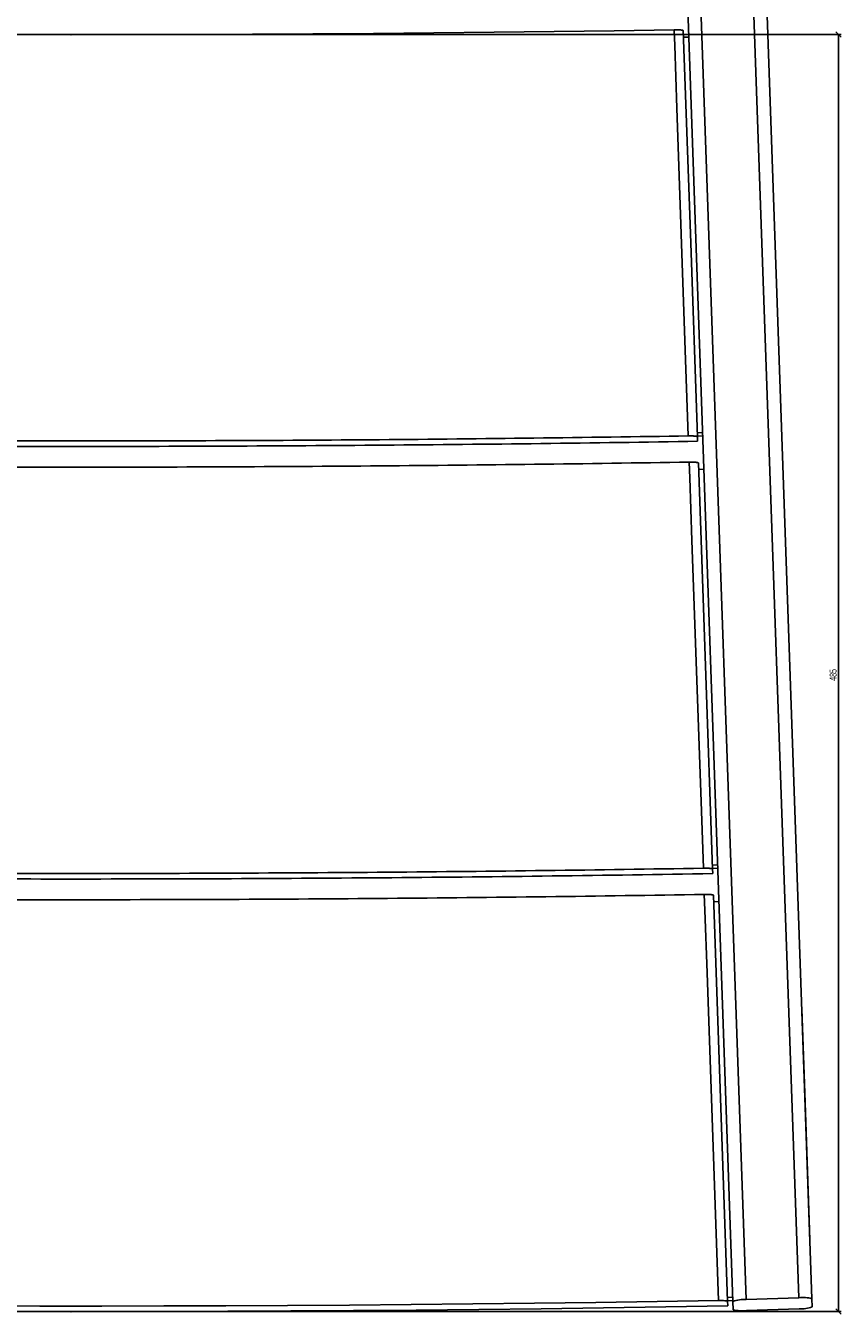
# Model space of a CAD drawing. Header units: millimetres. Extents: x 165 to 1968, y 82 to 1910.
# Tile 2 of 11: x 484 to 794, y 215 to 704. Entities that reach past the tile are written whole.
import ezdxf

# ---------------------------------------------------------------- set-up
doc = ezdxf.new("R2010")
doc.units = ezdxf.units.MM
doc.header["$PDSIZE"] = -1
doc.layers.add('LINHAS_LAYOUT', color=7, linetype='Continuous', lineweight=25)
doc.styles.add('SLDTEXTSTYLE0', font='TXT', dxfattribs={"width": 0.605})
doc.dimstyles.new('SLDDIMSTYLE1', dxfattribs={"dimtxt": 2.568319, "dimasz": 2, "dimexe": 0, "dimexo": 0.0625, "dimgap": 0.64208, "dimtad": 1, "dimdec": 0, "dimrnd": 1e-09, "dimzin": 12, "dimdsep": 46, "dimtxsty": 'SLDTEXTSTYLE0', "dimblk1": 'OBLIQUE', "dimblk2": 'OBLIQUE', "dimsah": 1, "dimcen": 0.09, "dimadec": 0, "dimazin": 3, "dimtfac": 1, "dimtdec": 0, "dimtofl": 0, "dimtmove": 0, "dimatfit": 3, "dimldrblk": 'OBLIQUE', "dimfxl": 0, "dimfrac": 2, "dimtolj": 1, "dimtzin": 12, "dimarcsym": 0})

# ---------------------------------------------------------------- blocks, each defined once
blk = doc.blocks.new('_OBLIQUE')
at = {"color": 0, "linetype": 'ByBlock', "lineweight": -2}
blk.add_line((-0.5, -0.5), (0.5, 0.5), dxfattribs=at)
blk = doc.blocks.new('_D_3')
at = {"layer": 'LINHAS_LAYOUT'}
for p, q in [((502.58, 700.5), (793.87, 700.5)), ((792.87, 700.5), (792.87, 215.82)), ((502.58, 215.82), (793.87, 215.82))]:
    blk.add_line(p, q, dxfattribs=at)
at = {"layer": 'LINHAS_LAYOUT', "xscale": 2, "yscale": 2}
for p, rotation in [((792.87, 700.5), 90.00000000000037), ((792.87, 215.82), 270.0000000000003)]:
    blk.add_blockref('_OBLIQUE', p, dxfattribs=dict(at, rotation=rotation))
at = {"layer": 'LINHAS_LAYOUT', "insert": (789.46, 455.22), "char_height": 2.646, "attachment_point": 1, "rotation": 90, "style": 'SLDTEXTSTYLE0'}
blk.add_mtext('485', dxfattribs=at)

msp = doc.modelspace()

# ---------------------------------------------------------------- linework, layer by layer
at = {"color": 7, "linetype": 'Continuous', "lineweight": 25}
for p, q in [((735.64674, 710.32321), (752.78026, 219.68315)), ((782.76199, 220.73014), (765.62845, 711.3702)), ((757.75897, 220.37999), (740.75861, 707.20674)), ((760.74645, 707.90472), (777.74679, 221.07796)), ((734.02317, 699.50886), (736.02195, 699.57865)), ((739.26686, 549.34931), (741.26564, 549.41911)), ((739.31087, 548.08882), (741.30966, 548.15862)), ((739.31795, 547.8862), (739.379, 546.13768)), ((739.75289, 535.43106), (741.75167, 535.50085)), ((744.99669, 385.26815), (746.99548, 385.33795)), ((745.04077, 384.00604), (747.03955, 384.07583)), ((745.04788, 383.80249), (745.10893, 382.0541)), ((745.48261, 371.35338), (747.48139, 371.42318)), ((778.92512, 330.60372), (778.94339, 330.60436)), ((778.94339, 330.60436), (778.94112, 330.66959)), ((780.05352, 298.81382), (778.94339, 330.60436)), ((780.03528, 298.81319), (780.05352, 298.81382)), ((782.0003, 243.06564), (780.05352, 298.81382)), ((750.7268, 221.17917), (752.7256, 221.24897)), ((777.74679, 221.07796), (757.75897, 220.37999)), ((782.87142, 217.59621), (782.76199, 220.73014)), ((750.77058, 219.92559), (752.76938, 219.99539)), ((750.77772, 219.72112), (750.83877, 217.97289)), ((752.88972, 216.54923), (752.78026, 219.68315)), ((777.89271, 216.89938), (757.90491, 216.20141))]:
    msp.add_line(p, q, dxfattribs=at)
at = {"color": 7, "linetype": 'Continuous', "lineweight": 25, "flags": 128}
for points in [[(272.67608, 702.33069), (295.41266, 701.98254), (318.19764, 701.67082), (341.02563, 701.39561), (363.89132, 701.15696), (386.78931, 700.95493), (409.71424, 700.78957), (432.66074, 700.66091), (455.62341, 700.569), (478.59686, 700.51384), (501.57571, 700.49545), (524.55455, 700.51384), (547.528, 700.569), (570.49067, 700.66091), (593.43717, 700.78957), (616.3621, 700.95493), (639.2601, 701.15696), (662.12578, 701.39561), (684.95378, 701.67082), (707.73875, 701.98254), (730.47533, 702.33069)], [(730.47533, 702.33069), (730.68315, 696.36745), (731.51445, 672.51457), (734.83962, 577.10354), (735.84713, 548.1946)], [(739.31795, 547.8862), (736.62676, 624.95183), (733.9354, 702.02212)], [(736.1937, 538.25005), (736.40153, 532.28691), (737.23282, 508.43437), (740.55794, 413.02472), (741.56563, 384.11069)], [(745.04788, 383.80249), (742.35664, 460.86925), (739.66522, 537.94167)], [(741.9122, 374.16628), (742.12001, 368.20322), (742.95129, 344.35104), (746.27636, 248.94277), (747.28404, 220.02913)], [(750.77772, 219.72112), (748.08655, 296.78629), (745.39514, 373.85809)], [(252.31264, 217.97289), (275.86657, 217.58364), (299.47604, 217.23307), (323.13527, 216.92122), (346.83841, 216.64817), (370.57964, 216.41402), (394.3531, 216.21881), (418.15297, 216.06259), (441.97337, 215.94537), (465.80843, 215.8672), (489.6523, 215.82813), (513.49911, 215.82813), (537.34298, 215.8672), (561.17804, 215.94537), (584.99844, 216.06259), (608.79831, 216.21881), (632.57177, 216.41402), (656.313, 216.64817), (680.01614, 216.92122), (703.67537, 217.23307), (727.28485, 217.58364), (750.83877, 217.97289)], [(255.86737, 220.02913), (279.08581, 219.64587), (302.35889, 219.3007), (325.68088, 218.99365), (349.04608, 218.7248), (372.44873, 218.49425), (395.88309, 218.30202), (419.34341, 218.14821), (442.82392, 218.03279), (466.31886, 217.95584), (489.82246, 217.91736), (513.32895, 217.91736), (536.83255, 217.95584), (560.32749, 218.03279), (583.808, 218.14821), (607.26832, 218.30202), (630.70269, 218.49425), (654.10533, 218.7248), (677.47053, 218.99365), (700.79252, 219.3007), (724.0656, 219.64587), (747.28404, 220.02913)]]:
    msp.add_lwpolyline(points, dxfattribs=at)
at = {"color": 7, "linetype": 'Continuous', "lineweight": 25}
for centre, radius, start, end in [((756.95445, 207.99388), 12.41221, 86.2836541, 109.6514494), ((779.41347, 208.77896), 12.41142, 74.3480256, 97.7173172), ((756.23824, 228.50037), 12.41137, 254.3479852, 277.7173576), ((778.69725, 229.28536), 12.41209, 266.2835366, 289.6515669)]:
    msp.add_arc(centre, radius, start, end, dxfattribs=at)
for centre, major_axis, ratio, start_param, end_param in [((773.94416, 330.4951), (4.99695, 0.1745), 0.809821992, 0, 0.085525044), ((775.05658, 298.63932), (-0.20434, 5.85155), 0.853954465, 4.626863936, 4.71238898), ((777.00335, 242.89115), (-0.17765, 5.08723), 0.982254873, 4.626863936, 4.71238898)]:
    msp.add_ellipse(centre, major_axis=major_axis, ratio=ratio, start_param=start_param, end_param=end_param, dxfattribs=at)
for points, knots in [([(733.9354, 702.02212), (733.90102, 702.05732), (733.83227, 702.12772), (733.31184, 702.22143), (732.5487, 702.29189), (731.56163, 702.33587), (730.8488, 702.33247), (730.47533, 702.33069)], [0, 0, 0, 0, 0.1959881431, 0.3919698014, 0.5880038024, 0.7841520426, 1, 1, 1, 1]), ([(735.84713, 548.1946), (696.80189, 547.54964), (657.75665, 547.06968), (579.66618, 546.43069), (501.57571, 546.11266), (423.48523, 546.43069), (345.39476, 547.06968), (306.34952, 547.54964), (267.30428, 548.1946)], [0, 0, 0, 0, 0.25, 0.25, 0.5, 0.75, 0.75, 1, 1, 1, 1]), ([(735.84713, 548.1946), (736.0622, 548.19815), (736.277, 548.19923), (736.70604, 548.19661), (736.92262, 548.19281), (737.33704, 548.18063), (737.5364, 548.17229), (737.91909, 548.151), (738.09856, 548.13822), (738.42559, 548.10916), (738.57618, 548.09255), (738.83732, 548.05665), (738.94812, 548.03744), (739.13005, 547.99651), (739.20001, 547.97488), (739.29293, 547.93123), (739.31715, 547.90895), (739.31795, 547.88621)], [0, 0, 0, 0, 0.125, 0.125, 0.25, 0.25, 0.375, 0.375, 0.5, 0.5, 0.625, 0.625, 0.75, 0.75, 0.875, 0.875, 1, 1, 1, 1]), ([(739.37901, 546.13768), (699.74512, 545.48184), (660.11124, 544.9938), (580.84347, 544.34405), (501.57571, 544.02067), (422.30794, 544.34405), (343.04017, 544.9938), (303.40629, 545.48184), (263.77241, 546.13768)], [0, 0, 0, 0, 0.25, 0.25, 0.5, 0.75, 0.75, 1, 1, 1, 1]), ([(736.19371, 538.25005), (697.09071, 537.60316), (657.98771, 537.12177), (579.78171, 536.48088), (501.57571, 536.16191), (423.36971, 536.48088), (345.16371, 537.12177), (306.06071, 537.60316), (266.95771, 538.25005)], [0, 0, 0, 0, 0.25, 0.25, 0.5, 0.75, 0.75, 1, 1, 1, 1]), ([(739.66522, 537.94167), (739.63085, 537.97687), (739.5621, 538.04727), (739.04163, 538.14099), (738.27853, 538.21144), (737.28781, 538.25561), (736.57105, 538.25197), (736.1937, 538.25005)], [0, 0, 0, 0, 0.195553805, 0.39110265, 0.586706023, 0.782416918, 1, 1, 1, 1]), ([(745.10893, 382.05411), (704.52006, 381.36586), (663.93119, 380.85391), (582.75345, 380.17237), (501.57571, 379.83324), (420.39796, 380.17237), (339.22022, 380.85391), (298.63135, 381.36586), (258.04248, 382.05411)], [0, 0, 0, 0, 0.25, 0.25, 0.5, 0.75, 0.75, 1, 1, 1, 1]), ([(741.56562, 384.11068), (701.5673, 383.43344), (661.56898, 382.92965), (581.57234, 382.25897), (501.57571, 381.92525), (421.57907, 382.25897), (341.58243, 382.92965), (301.58411, 383.43344), (261.58579, 384.11068)], [0, 0, 0, 0, 0.25, 0.25, 0.5, 0.75, 0.75, 1, 1, 1, 1]), ([(741.56562, 384.11068), (741.78089, 384.11433), (741.99598, 384.11549), (742.42577, 384.11302), (742.64281, 384.1093), (743.05822, 384.09723), (743.25814, 384.08894), (743.64205, 384.06773), (743.82207, 384.05499), (744.15032, 384.02597), (744.30155, 384.00937), (744.5638, 383.97348), (744.67516, 383.95427), (744.85814, 383.9133), (744.9286, 383.89165), (745.02249, 383.84781), (745.04708, 383.82526), (745.04788, 383.80248)], [0, 0, 0, 0, 0.125, 0.125, 0.25, 0.25, 0.375, 0.375, 0.5, 0.5, 0.625, 0.625, 0.75, 0.75, 0.875, 0.875, 1, 1, 1, 1]), ([(741.91219, 374.16628), (701.85611, 373.48705), (661.80003, 372.9818), (581.68787, 372.30918), (501.57571, 371.97449), (421.46354, 372.30918), (341.35138, 372.9818), (301.2953, 373.48705), (261.23922, 374.16628)], [0, 0, 0, 0, 0.25, 0.25, 0.5, 0.75, 0.75, 1, 1, 1, 1]), ([(745.39514, 373.85809), (745.39435, 373.88087), (745.37004, 373.90323), (745.27626, 373.94713), (745.20544, 373.96888), (745.02325, 374.00971), (744.91204, 374.02895), (744.64851, 374.06503), (744.4986, 374.08147), (744.17042, 374.11052), (743.98872, 374.12337), (743.6067, 374.14448), (743.40694, 374.15279), (742.98987, 374.16492), (742.77391, 374.16862), (742.34454, 374.17109), (742.12748, 374.16993), (741.91219, 374.16628)], [0, 0, 0, 0, 0.125, 0.125, 0.25, 0.25, 0.375, 0.375, 0.5, 0.5, 0.625, 0.625, 0.75, 0.75, 0.875, 0.875, 1, 1, 1, 1]), ([(747.28404, 220.02913), (747.62265, 220.03149), (748.29987, 220.03622), (749.27137, 219.99825), (750.07048, 219.93135), (750.61002, 219.84005), (750.77021, 219.76541), (750.77694, 219.72574), (750.77772, 219.72112)], [0, 0, 0, 0, 0.194948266, 0.389898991, 0.584813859, 0.779630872, 0.974335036, 1, 1, 1, 1])]:
    msp.add_open_spline(points, degree=3, knots=knots, dxfattribs=at)
at = {"layer": 'LINHAS_LAYOUT'}
for p in [(501.57571, 700.49545), (501.57571, 215.82324)]:
    msp.add_point(p, dxfattribs=at)

# ---------------------------------------------------------------- dimensions: what is measured, and where the dimension line sits
dim = msp.add_linear_dim(base=(792.87147, 215.82324), p1=(501.57571, 700.49545), p2=(501.57571, 215.82324), angle=90, dimstyle='SLDDIMSTYLE1', dxfattribs=at)
dim.commit()
dim.dimension.update_dxf_attribs({"geometry": '_D_3', "text_midpoint": (792.87147, 458.15935), "dimtype": 160})

doc.saveas('drawing.dxf')
